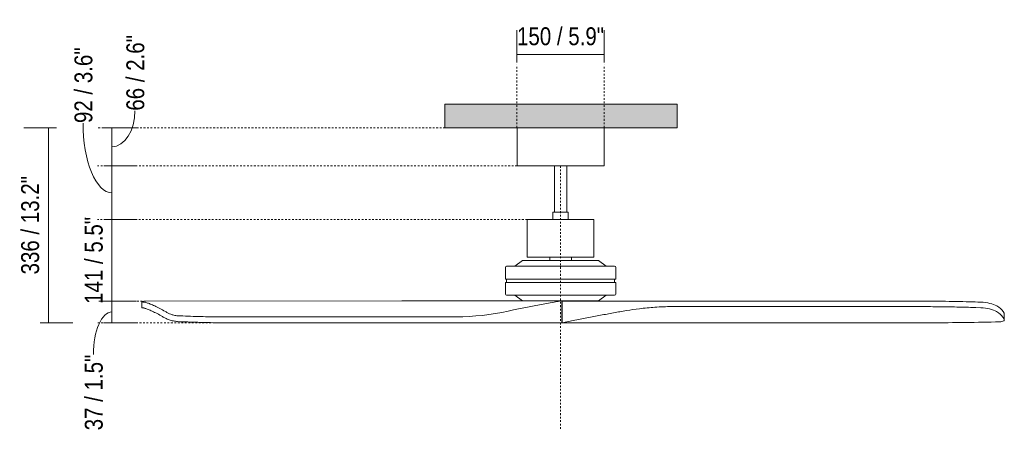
# Model space of a CAD drawing. Header units: millimetres. Extents: x 5663 to 11466, y -2971 to 7544.
# Tile 7 of 8: x 5663 to 7358, y 1479 to 2186. Entities that reach past the tile are written whole.
import ezdxf

# ---------------------------------------------------------------- set-up
doc = ezdxf.new("R2010")
doc.units = ezdxf.units.MM
doc.linetypes.add('Dash', pattern=[6, 3, -3])
for name, color, linetype, lineweight in [('Cotas', 7, 'Continuous', 9), ('Cotas-14', 7, 'Continuous', 9), ('Lighthing Fixture Detail Wide Black', 7, 'Continuous', 20), ('Techos', 7, 'Continuous', 9)]:
    doc.layers.add(name, color=color, linetype=linetype, lineweight=lineweight)
doc.layers.add('Lighthing Fixture Dim Grey Dash', color=7, linetype='Dash', lineweight=9, true_color=0xd2d2d2)
doc.styles.add('Arial Narrow', font='ARIALN.TTF', dxfattribs={"height": 30.8})
doc.dimstyles.new('FARO_-_2_2mm_Arial_Narrow_mm_Inch_Left', dxfattribs={"dimscale": 304.8, "dimtxt": 31.521674, "dimasz": 0, "dimexe": 0.137795, "dimexo": 0.0625, "dimgap": 0.022966, "dimtad": 1, "dimdec": 0, "dimzin": 0, "dimdsep": 46, "dimtxsty": 'Arial Narrow', "dimblk1": 'NONE', "dimblk2": 'NONE', "dimsah": 1, "dimcen": 0.09, "dimadec": 0, "dimazin": 0, "dimtfac": 1, "dimtdec": 4, "dimtix": 1, "dimtmove": 0, "dimatfit": 3, "dimfxl": 0.045932, "dimfxlon": 1, "dimtvp": 1, "dimtolj": 1, "dimtzin": 0, "dimarcsym": 2})
doc.dimstyles.new('FARO_-_2_2mm_Arial_Narrow_mm_Inch_Left_1', dxfattribs={"dimscale": 304.8, "dimtxt": 31.521674, "dimasz": 0, "dimexe": 0.137795, "dimexo": 0.0625, "dimgap": 0.022966, "dimtad": 1, "dimdec": 0, "dimzin": 0, "dimdsep": 46, "dimtxsty": 'Arial Narrow', "dimblk1": 'NONE', "dimblk2": 'NONE', "dimsah": 1, "dimcen": 0.09, "dimadec": 0, "dimazin": 0, "dimtfac": 1, "dimtdec": 4, "dimtix": 1, "dimtmove": 1, "dimatfit": 3, "dimfxl": 0.045932, "dimfxlon": 1, "dimtvp": 1, "dimtolj": 1, "dimtzin": 0, "dimarcsym": 2})

# ---------------------------------------------------------------- blocks, each defined once
blk = doc.blocks.new('DIMBLOCK1-Alzado_PDF')
at = {"layer": 'Cotas-14', "color": 251, "true_color": 0x5b5b5b}
for p, q in [((6519, 2126.1), (6519, 2168.1)), ((6669.2, 2126.1), (6669.2, 2168.1)), ((6519, 2126.1), (6669.2, 2126.1)), ((6519, 2126.1), (6519, 2112.1)), ((6669.2, 2126.1), (6669.2, 2112.1))]:
    blk.add_line(p, q, dxfattribs=at)
at = {"layer": 'Cotas-14', "color": 0, "insert": (6519.1, 2172.9), "char_height": 30.8, "width": 180.124, "attachment_point": 1, "line_spacing_factor": 0.974696, "style": 'Arial Narrow'}
blk.add_mtext('150 / 5.9"', dxfattribs=at)
blk = doc.blocks.new('_None')
blk = doc.blocks.new('DIMBLOCK2-Alzado_PDF')
at = {"layer": 'Cotas-14', "color": 251, "true_color": 0x5b5b5b}
for p, q in [((5711.9, 2000), (5669.9, 2000)), ((5711.9, 2000), (5711.9, 1664)), ((5711.9, 2000), (5725.9, 2000)), ((5711.9, 1664), (5697.9, 1664)), ((5711.9, 1664), (5753.9, 1664))]:
    blk.add_line(p, q, dxfattribs=at)
at = {"layer": 'Cotas-14', "color": 0, "insert": (5665.1, 1747.2), "char_height": 30.8, "width": 203.54, "attachment_point": 1, "rotation": 90, "line_spacing_factor": 0.974696, "style": 'Arial Narrow'}
blk.add_mtext('336 / 13.2"', dxfattribs=at)
blk = doc.blocks.new('DIMBLOCK3-Alzado_PDF')
at = {"layer": 'Cotas-14', "color": 251, "true_color": 0x5b5b5b}
for p, q in [((5821.5, 2000), (5807.5, 2000)), ((5821.5, 2000), (5821.5, 1934)), ((5821.5, 2000), (5863.5, 2000)), ((5821.5, 1934), (5807.5, 1934)), ((5821.5, 1934), (5863.5, 1934))]:
    blk.add_line(p, q, dxfattribs=at)
blk.add_ellipse((5821.5, 2029.3), major_axis=(0, 62.3), ratio=0.6353, start_param=3.141593, end_param=4.712389, dxfattribs=at)
at = {"layer": 'Cotas-14', "color": 0, "insert": (5846.3, 2029.3), "char_height": 30.8, "width": 156.708, "attachment_point": 1, "rotation": 90, "line_spacing_factor": 0.974696, "style": 'Arial Narrow'}
blk.add_mtext('66 / 2.6"', dxfattribs=at)
blk = doc.blocks.new('DIMBLOCK4-Alzado_PDF')
at = {"layer": 'Cotas-14', "color": 251, "true_color": 0x5b5b5b}
for p, q in [((5821.5, 1934), (5807.5, 1934)), ((5821.5, 1934), (5821.5, 1841.9)), ((5821.5, 1934), (5863.5, 1934)), ((5821.5, 1841.9), (5807.5, 1841.9)), ((5821.5, 1841.9), (5863.5, 1841.9))]:
    blk.add_line(p, q, dxfattribs=at)
blk.add_ellipse((5821.5, 2008), major_axis=(0, 120), ratio=0.414826, start_param=1.570796, end_param=3.141593, dxfattribs=at)
at = {"layer": 'Cotas-14', "color": 0, "insert": (5756.9, 2008), "char_height": 30.8, "width": 156.708, "attachment_point": 1, "rotation": 90, "line_spacing_factor": 0.974696, "style": 'Arial Narrow'}
blk.add_mtext('92 / 3.6"', dxfattribs=at)
blk = doc.blocks.new('DIMBLOCK5-Alzado_PDF')
at = {"layer": 'Cotas-14', "color": 251, "true_color": 0x5b5b5b}
for p, q in [((5821.5, 1841.9), (5807.5, 1841.9)), ((5821.5, 1841.9), (5821.5, 1701)), ((5821.5, 1841.9), (5863.5, 1841.9)), ((5821.5, 1701), (5807.5, 1701)), ((5821.5, 1701), (5863.5, 1701))]:
    blk.add_line(p, q, dxfattribs=at)
at = {"layer": 'Cotas-14', "color": 0, "insert": (5774.7, 1696.4), "char_height": 30.8, "width": 180.124, "attachment_point": 1, "rotation": 90, "line_spacing_factor": 0.974696, "style": 'Arial Narrow'}
blk.add_mtext('141 / 5.5"', dxfattribs=at)
blk = doc.blocks.new('DIMBLOCK6-Alzado_PDF')
at = {"layer": 'Cotas-14', "color": 251, "true_color": 0x5b5b5b}
for p, q in [((5821.5, 1701), (5807.5, 1701)), ((5821.5, 1701), (5821.5, 1664)), ((5821.5, 1701), (5863.5, 1701)), ((5821.5, 1664), (5807.5, 1664)), ((5821.5, 1664), (5863.5, 1664))]:
    blk.add_line(p, q, dxfattribs=at)
blk.add_ellipse((5821.5, 1609.3), major_axis=(0, 73.2), ratio=0.437138, start_param=0, end_param=1.570796, dxfattribs=at)
at = {"layer": 'Cotas-14', "color": 0, "insert": (5774.7, 1478.7), "char_height": 30.8, "width": 156.708, "attachment_point": 1, "rotation": 90, "line_spacing_factor": 0.974696, "style": 'Arial Narrow'}
blk.add_mtext('37 / 1.5"', dxfattribs=at)

msp = doc.modelspace()

# ---------------------------------------------------------------- hatches: boundary and pattern name
at = {"layer": 'Techos', "true_color": 0xe8e8e8}
msp.add_hatch(color=254, dxfattribs=at).paths.add_polyline_path([(6669.1, 2000), (6795, 2000), (6795, 2040.5), (6395, 2040.5), (6395, 2000), (6591.7, 2000)])

# ---------------------------------------------------------------- linework, layer by layer
at = {"layer": 'Lighthing Fixture Detail Wide Black'}
for p, q in [((6669.1, 2000), (6519.1, 2000)), ((6519.1, 2000), (6519.1, 1934)), ((6669.1, 1934), (6669.1, 2000)), ((6519.1, 1934), (6669.1, 1934)), ((6583.6, 1934), (6583.6, 1854.3)), ((6604.6, 1854.3), (6604.6, 1934)), ((6607.3, 1854.3), (6580.9, 1854.3)), ((6580.9, 1854.3), (6580.9, 1841.9)), ((6607.3, 1841.9), (6607.3, 1854.3)), ((6580.9, 1841.9), (6536.6, 1841.9)), ((6536.6, 1841.9), (6536.6, 1776.9)), ((6580.9, 1841.9), (6607.3, 1841.9)), ((6651.6, 1841.9), (6607.3, 1841.9)), ((6651.6, 1776.9), (6651.6, 1841.9)), ((6528.8, 1771), (6515.6, 1761.3)), ((6575.5, 1771), (6528.8, 1771)), ((6536.6, 1776.9), (6575.5, 1776.9)), ((6612.7, 1776.9), (6575.5, 1776.9)), ((6575.5, 1776.9), (6575.5, 1771)), ((6575.5, 1771), (6612.7, 1771)), ((6612.7, 1776.9), (6651.6, 1776.9)), ((6612.7, 1771), (6612.7, 1776.9)), ((6659.5, 1771), (6612.7, 1771)), ((6672.6, 1761.3), (6659.5, 1771)), ((6499.1, 1759.4), (6499.1, 1739.3)), ((6687.2, 1761.3), (6501, 1761.3)), ((6689.1, 1739.3), (6689.1, 1759.4)), ((6499.1, 1739.3), (6689.1, 1739.3)), ((6689.1, 1733.3), (6499.1, 1733.3)), ((6499.1, 1733.3), (6499.1, 1713.2)), ((6501.1, 1739.3), (6501.1, 1733.3)), ((6687.1, 1733.3), (6687.1, 1739.3)), ((6689.1, 1713.2), (6689.1, 1733.3)), ((5873, 1700.3), (5873, 1689.9)), ((6320.8, 1701.5), (5879.6, 1701)), ((6528.8, 1701.5), (6320.8, 1701.5)), ((6501, 1711.3), (6687.2, 1711.3)), ((6515.6, 1711.3), (6528.8, 1701.5)), ((6528.8, 1701.5), (6659.5, 1701.5)), ((6596, 1664), (6596, 1701.5)), ((7250.9, 1701), (6596.8, 1701.3)), ((6596.8, 1701.3), (6596.8, 1664)), ((6659.5, 1701.5), (6672.6, 1711.3)), ((5873, 1689.9), (5875.6, 1689.5)), ((6817.2, 1691.8), (6785.3, 1691.8)), ((7162.7, 1691.8), (6817.1, 1691.8)), ((7208.5, 1691.8), (7162.7, 1691.8)), ((7317.8, 1689.8), (7309.4, 1690.1)), ((7357.3, 1681.4), (7356.1, 1683.2)), ((7358.3, 1669.2), (7358.3, 1679.6)), ((6004.1, 1664), (6596, 1664)), ((6414.1, 1674), (6004.2, 1674)), ((6596.8, 1664), (6597, 1664)), ((6615.9, 1668.1), (6597, 1664)), ((6597, 1664), (6682.8, 1664)), ((6682.8, 1664), (7231.9, 1664)), ((7358.3, 1669.2), (7357.8, 1670.3))]:
    msp.add_line(p, q, dxfattribs=at)
for centre, radius, start, end in [((6501, 1759.4), 1.9, 90, 180), ((6687.2, 1759.4), 1.9, 360, 90), ((6501, 1713.2), 1.9, 180, 270), ((6687.2, 1713.2), 1.9, 270, 0), ((6746.1, 637.2), 1074.4, 99.1107, 103.0219), ((6641.6, 1397.9), 307.2, 98.7273, 102.3287), ((6408, 2142.8), 468.9, 270.7517, 281.8282), ((7231.9, 6487), 4823, 270, 271.4128), ((7350.5, 1680), 14.5, 271.4128, 298.5872), ((7356.6, 1668.8), 1.77, 298.5872, 13.637)]:
    msp.add_arc(centre, radius, start, end, dxfattribs=at)
for points, knots in [([(5876.9, 1699.4), (5876.6, 1699.5), (5876, 1699.5), (5875.2, 1699.7), (5874.5, 1699.8), (5874, 1699.9), (5873.5, 1700), (5873.1, 1700.1), (5873, 1700.2), (5873, 1700.3)], [0, 0, 0, 0, 0.125, 0.25, 0.375, 0.5, 0.625, 0.75, 1, 1, 1, 1]), ([(7356.1, 1683.2), (7353.6, 1687.1), (7344.7, 1695.3), (7329.1, 1698.9), (7317.8, 1699.4)], [0, 0, 0, 0, 0.4, 1, 1, 1, 1]), ([(5875.6, 1689.5), (5875.9, 1689.5), (5876.7, 1689.3), (5878.5, 1688.8), (5880.9, 1688.1), (5884.8, 1686.6), (5893, 1683), (5901.9, 1678.3), (5908.6, 1674.5)], [0, 0, 0, 0, 0.1, 0.2, 0.3, 0.4, 0.6, 1, 1, 1, 1]), ([(5935, 1676), (5933.9, 1676.1), (5931.6, 1676.3), (5927.3, 1677.2), (5922.6, 1678.5), (5919.6, 1679.8), (5918.3, 1680.5)], [0, 0, 0, 0, 0.2, 0.4, 0.7, 1, 1, 1, 1]), ([(6685.1, 1681), (6681.5, 1680.3), (6674.2, 1679), (6659.3, 1676.1), (6643.4, 1673.2), (6627.7, 1670.3), (6619.9, 1668.8), (6615.9, 1668.1)], [0, 0, 0, 0, 0.166667, 0.333333, 0.666667, 0.833333, 1, 1, 1, 1]), ([(7309.4, 1690.1), (7305.3, 1690.3), (7296.9, 1690.6), (7279.1, 1691), (7259.4, 1691.4), (7239.3, 1691.6), (7228.9, 1691.7), (7223.7, 1691.7)], [0, 0, 0, 0, 0.166667, 0.333333, 0.666667, 0.833333, 1, 1, 1, 1]), ([(7355.8, 1673.6), (7353.3, 1677.5), (7347, 1683.2), (7333.5, 1688.2), (7323.4, 1689.5), (7317.8, 1689.8)], [0, 0, 0, 0, 0.4, 0.7, 1, 1, 1, 1])]:
    msp.add_open_spline(points, degree=3, knots=knots, dxfattribs=at)
for points in [[(5879.6, 1701), (5879.1, 1701), (5878, 1701), (5876.7, 1700.9), (5875.5, 1700.8), (5874.6, 1700.7), (5873.8, 1700.6), (5873.3, 1700.5), (5873.1, 1700.4), (5873.1, 1700.4)], [(5913.5, 1683.2), (5910.1, 1685.2), (5903.6, 1688.7), (5894.9, 1693.1), (5887.3, 1696.4), (5881.2, 1698.6), (5878.2, 1699.3), (5876.9, 1699.4)], [(7317.8, 1699.4), (7311.5, 1699.7), (7298.3, 1700.1), (7275.5, 1700.7), (7259.4, 1700.9), (7250.9, 1701)], [(5918.3, 1680.5), (5917.5, 1681), (5915.9, 1681.9), (5914.3, 1682.8), (5913.5, 1683.2)], [(6729.9, 1688.1), (6722.5, 1687.1), (6707.7, 1685), (6692.7, 1682.4), (6685.1, 1681)], [(6756.5, 1690.7), (6752.1, 1690.4), (6743.3, 1689.7), (6734.4, 1688.7), (6729.9, 1688.1)], [(6785.3, 1691.8), (6780.6, 1691.8), (6771, 1691.6), (6761.4, 1691.1), (6756.5, 1690.7)], [(7223.7, 1691.7), (7221.9, 1691.7), (7218.4, 1691.7), (7213.2, 1691.8), (7210, 1691.8), (7208.5, 1691.8)], [(7358.3, 1679.6), (7358.1, 1679.9), (7357.8, 1680.5), (7357.5, 1681.1), (7357.3, 1681.4)], [(5908.6, 1674.5), (5909.4, 1674.1), (5911, 1673.1), (5912.7, 1672.2), (5913.5, 1671.8)], [(5913.5, 1671.8), (5915.5, 1670.7), (5919.9, 1668.8), (5927.2, 1666.9), (5932, 1666.2), (5934.4, 1666)], [(5934.4, 1666), (5946.1, 1665.5), (5969.5, 1664.6), (5992.6, 1664.1), (6004.1, 1664)], [(6004.2, 1674), (5992.8, 1674.1), (5969.8, 1674.6), (5946.7, 1675.5), (5935, 1676)], [(7357.8, 1670.3), (7357.5, 1670.8), (7356.9, 1671.9), (7356.2, 1673), (7355.8, 1673.6)]]:
    msp.add_open_spline(points, degree=3, dxfattribs=at)
at = {"layer": 'Lighthing Fixture Dim Grey Dash'}
for p, q in [((6519, 2000), (6519, 2108.2)), ((6669.2, 2000), (6669.2, 2108.2)), ((6395, 2000), (5796.5, 2000)), ((6519.1, 1934), (5796.5, 1934)), ((6594.1, 1934), (6594.1, 1480)), ((6536.6, 1841.9), (5796.5, 1841.9)), ((5879.6, 1701), (5796.5, 1701)), ((6004.1, 1664), (5796.5, 1664))]:
    msp.add_line(p, q, dxfattribs=at)
at = {"layer": 'Techos'}
for p, q in [((6395, 2040.5), (6795, 2040.5)), ((6395, 2000), (6395, 2040.5)), ((6795, 2040.5), (6795, 2000)), ((6519.1, 2000), (6395, 2000)), ((6795, 2000), (6669.1, 2000))]:
    msp.add_line(p, q, dxfattribs=at)

# ---------------------------------------------------------------- dimensions: what is measured, and where the dimension line sits
at = {"layer": 'Cotas', "color": 251, "true_color": 0x5b5b5b}
for base, p1, p2, override, picture, middle in [((5821.5, 1934), (5807.5, 2000), (5807.5, 1934), {"dimpost": '<>', "dimfxl": 66}, 'DIMBLOCK3-Alzado_PDF', (5866.8, 2107.7)), ((5821.5, 1841.9), (5807.5, 1934), (5807.5, 1841.9), {"dimpost": '<>', "dimfxl": 92.1}, 'DIMBLOCK4-Alzado_PDF', (5777.4, 2086.3)), ((5821.5, 1664), (5807.5, 1701), (5807.5, 1664), {"dimpost": '<>', "dimfxl": 37.028014}, 'DIMBLOCK6-Alzado_PDF', (5795.2, 1557))]:
    dim = msp.add_linear_dim(base=base, p1=p1, p2=p2, angle=90, dimstyle='FARO_-_2_2mm_Arial_Narrow_mm_Inch_Left_1', override=override, dxfattribs=at)
    dim.commit()
    dim.dimension.update_dxf_attribs({"geometry": picture, "text_midpoint": middle, "dimtype": 160, "text_rotation": 90})
dim = msp.add_linear_dim(base=(6669.2, 2126.1), p1=(6519, 2112.1), p2=(6669.2, 2112.1), dimstyle='FARO_-_2_2mm_Arial_Narrow_mm_Inch_Left', override={"dimpost": '<>', "dimfxl": 150.200005}, dxfattribs=at)
dim.commit()
dim.dimension.update_dxf_attribs({"geometry": 'DIMBLOCK1-Alzado_PDF', "text_midpoint": (6594.1, 2153)})
for base, p1, p2, override, picture, middle in [((5711.9, 1664), (5725.9, 2000), (5697.9, 1664), {"dimpost": '<>', "dimfxl": 337.175143}, 'DIMBLOCK2-Alzado_PDF', (5685, 1832)), ((5821.5, 1701), (5807.5, 1841.9), (5807.5, 1701), {"dimpost": '<>', "dimfxl": 140.882517}, 'DIMBLOCK5-Alzado_PDF', (5794.5, 1771.5))]:
    dim = msp.add_linear_dim(base=base, p1=p1, p2=p2, angle=90, dimstyle='FARO_-_2_2mm_Arial_Narrow_mm_Inch_Left', override=override, dxfattribs=at)
    dim.commit()
    dim.dimension.update_dxf_attribs({"geometry": picture, "text_midpoint": middle})

doc.saveas('drawing.dxf')
